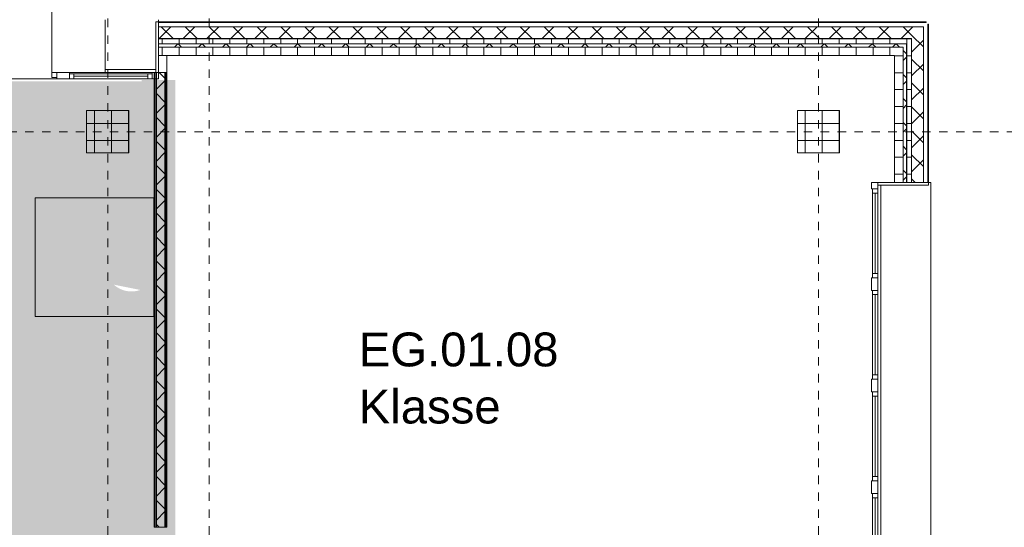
# Model space of a CAD drawing. Header units: metres. Extents: x -54 to 119, y -77 to 33.
# Tile 138 of 138: x 72.52 to 84.15, y 16.63 to 22.63. Entities that reach past the tile are written whole.
import ezdxf

# ---------------------------------------------------------------- set-up
doc = ezdxf.new("R2010")
doc.units = ezdxf.units.M
doc.linetypes.add('Rasterlinie', pattern=[0.019, 0.01, -0.003, 0.003, -0.003])
for name, color, linetype, lineweight in [('A_Allgemeine Beschriftungen', 7, 'Continuous', 9), ('A_Detailelemente', 7, 'Continuous', 9), ('A_Fassadenelemente', 7, 'Continuous', 9), ('A_Fassadenpfosten', 7, 'Continuous', 9), ('A_Fenster', 7, 'Continuous', 9), ('A_Geschossdecken', 7, 'Continuous', 9), ('A_Importierte Elemente in Familien', 7, 'Continuous', 9), ('A_Raster', 7, 'Continuous', 9), ('A_Räume_Beschriftung', 7, 'Continuous', 9), ('A_Tragwerksstützen', 7, 'Continuous', 9), ('A_Türen', 7, 'Continuous', 9), ('A_Wände', 7, 'Continuous', 9), ('A_Wände_Schraffur', 7, 'Continuous', 18)]:
    doc.layers.add(name, color=color, linetype=linetype, lineweight=lineweight)
doc.styles.add('Arial_B', font='txt', dxfattribs={"height": 0.3999999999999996})
pattern_1 = [(0, (0, 0), (0, 0.2), []), (90, (0, 0), (-0.2, 1.224646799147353e-17), [])]
pattern_2 = [(45, (0, 0), (-0.1414213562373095, 0.1414213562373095), []), (135, (0, 0), (-0.1414213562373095, -0.1414213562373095), [])]

# ---------------------------------------------------------------- blocks, each defined once
blk = doc.blocks.new('GSH_Fassade_Fenster_1flg - GSH_Fassade_Fenster_1flg-5999952-BS_Übersicht_EG_BRANDSCHUTZ')
at = {"layer": 'A_Fassadenelemente'}
for p, q in [((-0.4750000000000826, 0.01499999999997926), (-0.5250000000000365, 0.01499999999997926)), ((-0.5250000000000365, 0.01499999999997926), (-0.5250000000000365, -0.0450000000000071)), ((-0.4750000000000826, -0.0450000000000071), (-0.4750000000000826, 0.01499999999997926)), ((-0.4750000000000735, 0.01500000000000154), (0.4750000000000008, 0.01499999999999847)), ((0.5250000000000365, 0.01499999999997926), (0.4750000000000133, 0.01499999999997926)), ((0.4750000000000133, 0.01499999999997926), (0.4750000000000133, -0.0450000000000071)), ((0.5250000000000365, -0.0450000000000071), (0.5250000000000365, 0.01499999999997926)), ((-0.5250000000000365, -0.0450000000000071), (-0.4750000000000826, -0.0450000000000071)), ((0.475000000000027, -0.01499999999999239), (-0.4750000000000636, -0.01499999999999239)), ((0.4750000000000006, -0.04500000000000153), (-0.4750000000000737, -0.04499999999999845)), ((0.4750000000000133, -0.0450000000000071), (0.5250000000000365, -0.0450000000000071))]:
    blk.add_line(p, q, dxfattribs=at)
blk = doc.blocks.new('Pfosten rechteckig - 150x75-1310572-BS_Übersicht_EG_BRANDSCHUTZ')
at = {"layer": 'A_Fassadenpfosten'}
for p, q in [((-0.07500000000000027, 0.05999999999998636), (0.07500000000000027, 0.05999999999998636)), ((-0.07500000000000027, -0.01499999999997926), (-0.07500000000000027, 0.05999999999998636)), ((0.07500000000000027, 0.05999999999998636), (0.07500000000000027, -0.01499999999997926)), ((0.07500000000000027, -0.01499999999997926), (-0.07500000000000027, -0.01499999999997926))]:
    blk.add_line(p, q, dxfattribs=at)
blk = doc.blocks.new('GSH_Fassade_Fenster_1flg - GSH_Fassade_Fenster_1flg-6240444-BS_Übersicht_EG_BRANDSCHUTZ')
at = {"layer": 'A_Fassadenelemente'}
for p, q in [((-0.4375000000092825, 0), (-0.4875000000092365, 0)), ((-0.4875000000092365, 0), (-0.4875000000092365, -0.05999999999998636)), ((-0.4375000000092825, -0.05999999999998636), (-0.4375000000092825, 0)), ((-0.4375000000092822, 1.428176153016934e-15), (0.4375000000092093, -1.403283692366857e-15)), ((0.4875000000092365, 0), (0.4375000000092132, 0)), ((0.4375000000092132, 0), (0.4375000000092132, -0.05999999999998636)), ((0.4875000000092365, -0.05999999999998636), (0.4875000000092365, 0)), ((-0.4875000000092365, -0.05999999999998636), (-0.4375000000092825, -0.05999999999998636)), ((0.4375000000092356, -0.0299999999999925), (-0.4375000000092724, -0.0299999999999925)), ((0.4375000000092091, -0.0600000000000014), (-0.4375000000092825, -0.05999999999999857)), ((0.4375000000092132, -0.05999999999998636), (0.4875000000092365, -0.05999999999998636))]:
    blk.add_line(p, q, dxfattribs=at)
blk = doc.blocks.new('GSH_Fassade_Tuer_1flg - A_Glass_Blau_Eingang-6797403-BS_Übersicht_EG_BRANDSCHUTZ')
at = {"layer": 'A_Türen'}
for p, q in [((0.5399999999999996, 0.01500000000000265), (0.5399999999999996, 1.094756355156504)), ((-0.5999999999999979, 0.01499999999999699), (-0.539999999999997, 0.01499999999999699)), ((-0.5999999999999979, -0.0450000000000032), (-0.5999999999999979, 0.01499999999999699)), ((-0.539999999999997, 0.01499999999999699), (-0.539999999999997, -0.0450000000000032)), ((0.539999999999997, 0.01499999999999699), (0.5999999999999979, 0.01499999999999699)), ((0.539999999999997, -0.0450000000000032), (0.539999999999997, 0.01499999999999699)), ((0.5999999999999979, 0.01499999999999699), (0.5999999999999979, -0.0450000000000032)), ((-0.539999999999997, -0.0450000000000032), (-0.5999999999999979, -0.0450000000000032)), ((0.5999999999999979, -0.0450000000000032), (0.539999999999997, -0.0450000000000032))]:
    blk.add_line(p, q, dxfattribs=at)
blk.add_arc((0.5399999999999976, 0.01499999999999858), 1.079756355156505, 89.99999999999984, 179.9999999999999, dxfattribs=at)
blk = doc.blocks.new('Pfosten rechteckig - 150x75-V109-BS_Übersicht_EG_BRANDSCHUTZ')
at = {"layer": 'A_Fassadenpfosten'}
for p, q in [((-0.07499999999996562, 0.05999999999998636), (0.07499999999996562, 0.05999999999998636)), ((-0.07499999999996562, 0.04500000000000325), (-0.07499999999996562, 0.05999999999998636)), ((0.07499999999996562, 0.05999999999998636), (0.07499999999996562, -0.01500000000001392)), ((0.07499999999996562, -0.01500000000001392), (-0.07499999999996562, -0.01500000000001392))]:
    blk.add_line(p, q, dxfattribs=at)
blk = doc.blocks.new('Pfosten rechteckig - 90x75-6240360-BS_Übersicht_EG_BRANDSCHUTZ')
at = {"layer": 'A_Fassadenpfosten'}
blk.add_line((73.10600751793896, 22.0030384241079), (74.08100751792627, 22.0030384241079), dxfattribs=at)
blk = doc.blocks.new('Systemelement - GSH_Fassadenelement_132-132-132-6787272-BS_Übersicht_EG_BRANDSCHUTZ')
at = {"layer": 'A_Fassadenelemente'}
for p, q in [((0.3359999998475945, -0.05199999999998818), (-0.3359999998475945, -0.05199999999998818)), ((-0.3359999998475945, -0.05199999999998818), (-0.3359999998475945, -0.05999999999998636)), ((-0.3359999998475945, -0.05999999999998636), (0.3359999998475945, -0.05999999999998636)), ((0.3359999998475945, -0.05999999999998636), (0.3359999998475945, -0.05199999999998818))]:
    blk.add_line(p, q, dxfattribs=at)
blk = doc.blocks.new('Systemelement - GSH_Fassadenelement_132-132-132-6787273-BS_Übersicht_EG_BRANDSCHUTZ')
at = {"layer": 'A_Fassadenelemente'}
for p, q in [((0.6000000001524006, -0.05199999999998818), (-0.6000000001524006, -0.05199999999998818)), ((-0.6000000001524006, -0.05199999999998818), (-0.6000000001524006, -0.05999999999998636)), ((-0.6000000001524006, -0.05999999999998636), (0.6000000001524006, -0.05999999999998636)), ((0.6000000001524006, -0.05999999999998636), (0.6000000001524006, -0.05199999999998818))]:
    blk.add_line(p, q, dxfattribs=at)
blk = doc.blocks.new('Pfosten rechteckig - 75x75_Links-2722237-BS_Übersicht_EG_BRANDSCHUTZ')
at = {"layer": 'A_Fassadenpfosten'}
for p, q in [((0, 0.05999999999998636), (-0.07500000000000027, 0.05999999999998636)), ((-0.07500000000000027, 0.05999999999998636), (-0.07500000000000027, -0.01499999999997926)), ((0, -0.01499999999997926), (0, 0.05999999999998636)), ((-0.07500000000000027, -0.01499999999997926), (0, -0.01499999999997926))]:
    blk.add_line(p, q, dxfattribs=at)
blk = doc.blocks.new('Pfosten rechteckig - 75x75_Recht-5516865-BS_Übersicht_EG_BRANDSCHUTZ')
at = {"layer": 'A_Fassadenpfosten'}
for p, q in [((-0.07499999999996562, 0.05999999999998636), (0, 0.05999999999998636)), ((-0.07499999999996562, -0.01500000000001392), (-0.07499999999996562, 0.05999999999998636)), ((0, 0.05999999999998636), (0, -0.01500000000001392)), ((0, -0.01500000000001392), (-0.07499999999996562, -0.01500000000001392))]:
    blk.add_line(p, q, dxfattribs=at)
blk = doc.blocks.new('Fensterbank1 - Fensterbank-6073046-BS_Übersicht_EG_BRANDSCHUTZ')
at = {"layer": 'A_Fenster'}
for p, q in [((73.52600751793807, 22.03794425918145), (73.52600751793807, 22.62662277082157)), ((74.1560075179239, 22.62662277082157), (74.1560075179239, 22.60303842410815)), ((73.52600751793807, 22.00303842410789), (73.52600751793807, 22.03794425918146)), ((73.52600751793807, 22.03794425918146), (74.1260075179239, 22.03794425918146)), ((82.65600751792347, 20.70354411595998), (82.67600751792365, 20.70354411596)), ((82.67600751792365, 20.70354411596), (82.85600751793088, 20.70354411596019)), ((82.69091335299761, 20.67303842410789), (82.6909133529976, 5.133164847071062)), ((83.25600751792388, 20.70303842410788), (83.27959186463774, 20.70303842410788)), ((83.27959186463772, 20.70303842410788), (83.2839825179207, 20.70303842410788)), ((83.2839825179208, 5.103164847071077), (83.2839825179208, 20.7030384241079))]:
    blk.add_line(p, q, dxfattribs=at)
blk = doc.blocks.new('Metal_Verkleidung - Metal_Verkleidung-6154593-BS_Übersicht_EG_BRANDSCHUTZ')
at = {"layer": 'A_Wände', "lineweight": 18}
for p, q in [((74.15600751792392, 22.60303842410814), (74.1260075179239, 22.60303842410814)), ((74.1260075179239, 22.60303842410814), (74.1260075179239, 22.0030384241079)), ((74.15600751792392, 22.0030384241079), (74.15600751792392, 22.60303842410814)), ((74.1260075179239, 22.0030384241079), (74.15600751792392, 22.0030384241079)), ((83.25600751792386, 20.70303842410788), (82.65600751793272, 20.70303842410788)), ((82.65600751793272, 20.70303842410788), (82.65600751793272, 20.67303842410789)), ((82.65600751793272, 20.67303842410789), (83.25600751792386, 20.67303842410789)), ((83.25600751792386, 20.67303842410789), (83.25600751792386, 20.70303842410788))]:
    blk.add_line(p, q, dxfattribs=at)
blk = doc.blocks.new('Systemelement - GSH_Fassadenelement_132-132-132-5367653-BS_Übersicht_EG_BRANDSCHUTZ')
at = {"layer": 'A_Fassadenelemente'}
for p, q in [((0.6000000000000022, -0.05199999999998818), (-0.6000000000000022, -0.05199999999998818)), ((-0.6000000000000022, -0.05199999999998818), (-0.6000000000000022, -0.05999999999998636)), ((-0.6000000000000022, -0.05999999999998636), (0.6000000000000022, -0.05999999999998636)), ((0.6000000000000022, -0.05999999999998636), (0.6000000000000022, -0.05199999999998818))]:
    blk.add_line(p, q, dxfattribs=at)
blk = doc.blocks.new('Systemelement - GSH_Fassadenelement_132-132-132-6793738-BS_Übersicht_EG_BRANDSCHUTZ')
at = {"layer": 'A_Fassadenelemente'}
for p, q in [((0.335999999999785, -0.05199999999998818), (-0.335999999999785, -0.05199999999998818)), ((-0.335999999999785, -0.05199999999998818), (-0.335999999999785, -0.05999999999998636)), ((-0.335999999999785, -0.05999999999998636), (0.335999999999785, -0.05999999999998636)), ((0.335999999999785, -0.05999999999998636), (0.335999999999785, -0.05199999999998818))]:
    blk.add_line(p, q, dxfattribs=at)
blk = doc.blocks.new('Brandmelder DIN ISO 23601 - Brandmelder-7036843-BS_Übersicht_EG_BRANDSCHUTZ')
at = {"layer": 'A_Importierte Elemente in Familien'}
h = blk.add_hatch(color=256, dxfattribs=at)
edge = h.paths.add_edge_path(flags=0)
edge.add_line((-0.002467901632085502, 0.002712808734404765), (-0.002467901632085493, 0.001238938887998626))
edge.add_line((-0.002467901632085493, 0.001238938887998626), (-0.002027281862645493, 0.001238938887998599))
edge.add_line((-0.002027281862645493, 0.001238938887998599), (-0.002027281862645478, -0.00112065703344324))
edge.add_line((-0.002155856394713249, -0.001120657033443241), (-0.002027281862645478, -0.00112065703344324))
edge.add_line((-0.002155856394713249, -0.001120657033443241), (-0.002155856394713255, -0.000303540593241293))
edge.add_line((-0.002155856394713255, -0.0003035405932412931), (-0.00221021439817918, -0.0001129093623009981))
edge.add_arc((-0.002446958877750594, -0.00019667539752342), 0.000251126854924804, 19.48503514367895, 160.6502538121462)
edge.add_line((-0.002683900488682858, -0.0001134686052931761), (-0.002683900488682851, -0.001373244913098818))
edge.add_line((-0.002683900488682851, -0.001373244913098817), (-0.002075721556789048, -0.002539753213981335))
edge.add_line((-0.002075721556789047, -0.002672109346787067), (-0.002075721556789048, -0.002539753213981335))
edge.add_line((-0.002075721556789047, -0.002672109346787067), (-0.0002212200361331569, -0.002672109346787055))
edge.add_line((-0.0002212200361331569, -0.002672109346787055), (-0.0002212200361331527, -0.003341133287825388))
edge.add_line((-0.0002212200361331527, -0.003341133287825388), (-0.003341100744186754, -0.003341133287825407))
edge.add_line((-0.003341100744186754, -0.003341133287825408), (-0.003341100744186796, 0.003341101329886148))
edge.add_line((-0.003341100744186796, 0.003341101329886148), (-0.0009763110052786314, 0.003341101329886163))
edge.add_line((-0.0009763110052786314, 0.003341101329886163), (-0.0009763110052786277, 0.002712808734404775))
edge.add_line((-0.0009763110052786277, 0.002712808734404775), (-0.002467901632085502, 0.002712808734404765))
h = blk.add_hatch(color=256, dxfattribs=at)
edge = h.paths.add_edge_path(flags=0)
edge.add_line((-0.0004104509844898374, -0.0002696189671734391), (-0.0003859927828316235, -0.000231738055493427))
edge.add_line((-0.000419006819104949, -0.0002847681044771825), (-0.0004104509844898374, -0.0002696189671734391))
edge = h.paths.add_edge_path(flags=0)
edge.add_line((-0.0008851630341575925, -4.099037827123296e-06), (-0.000885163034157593, 7.129604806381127e-06))
edge.add_line((-0.0009633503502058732, -4.099037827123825e-06), (-0.0008851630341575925, -4.099037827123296e-06))
edge = h.paths.add_edge_path(flags=0)
edge.add_line((-0.001441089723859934, 0.0001774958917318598), (-0.001441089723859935, 0.0002505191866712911))
edge.add_line((-0.001543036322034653, 0.0001774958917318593), (-0.001441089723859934, 0.0001774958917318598))
edge = h.paths.add_edge_path(flags=0)
edge.add_line((0.002021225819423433, 0.00196148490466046), (0.0009645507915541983, 0.001633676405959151))
edge.add_line((0.0009645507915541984, 0.001633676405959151), (0.001140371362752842, 0.0005473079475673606))
edge.add_line((0.001140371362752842, 0.0005473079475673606), (0.0005895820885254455, -0.0008552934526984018))
edge.add_line((0.0005895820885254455, -0.0008552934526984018), (0.001136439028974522, -0.001623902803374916))
edge.add_line((0.001136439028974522, -0.001623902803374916), (0.001136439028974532, -0.003341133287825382))
edge.add_line((0.001136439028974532, -0.003341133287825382), (-0.0002212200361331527, -0.00334113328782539))
edge.add_line((-0.0002212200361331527, -0.00334113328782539), (-0.0002212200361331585, -0.002287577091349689))
edge.add_arc((-0.0004260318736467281, -0.001868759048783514), 0.0004662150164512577, 296.0597167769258, 351.2581299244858)
edge.add_line((3.476716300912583e-05, -0.001939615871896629), (3.476716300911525e-05, -0.0002322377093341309))
edge.add_arc((-0.0001757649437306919, -0.0003601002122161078), 0.0002463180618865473, 31.27157321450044, 148.5923489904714)
edge.add_line((-0.0004313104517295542, -0.000284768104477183), (-0.000419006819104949, -0.0002847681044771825))
edge.add_line((-0.0004313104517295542, -0.000284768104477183), (-0.0004313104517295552, -1.72525404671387e-05))
edge.add_arc((-0.0006610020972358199, -5.653615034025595e-05), 0.0002330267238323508, 9.705258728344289, 164.1444958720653)
edge.add_line((-0.0009633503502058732, -4.099037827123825e-06), (-0.0009633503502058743, 0.0001935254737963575))
edge.add_arc((-0.00121357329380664, 0.0001268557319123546), 0.0002589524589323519, 14.91936452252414, 151.4743111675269)
edge.add_line((-0.001543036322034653, 0.0001774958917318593), (-0.00154303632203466, 0.00123893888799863))
edge.add_line((-0.00154303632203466, 0.00123893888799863), (-0.0009763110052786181, 0.001238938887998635))
edge.add_line((-0.0009763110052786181, 0.001238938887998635), (-0.0009763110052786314, 0.003341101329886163))
edge.add_line((-0.0009763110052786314, 0.003341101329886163), (0.002021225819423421, 0.003341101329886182))
edge.add_line((0.002021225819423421, 0.003341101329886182), (0.002021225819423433, 0.00196148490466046))
h = blk.add_hatch(color=256, dxfattribs=at)
edge = h.paths.add_edge_path(flags=0)
edge.add_line((0.003341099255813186, 0.00334110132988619), (0.003341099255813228, -0.003341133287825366))
edge.add_line((0.003341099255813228, -0.003341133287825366), (0.001136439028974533, -0.003341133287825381))
edge.add_line((0.001136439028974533, -0.003341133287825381), (0.001136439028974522, -0.001623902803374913))
edge.add_arc((0.002245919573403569, -0.001540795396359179), 0.001112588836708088, 184.2838313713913, 228.6293256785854)
edge.add_arc((0.002432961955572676, -0.001078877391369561), 0.00159142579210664, 234.5778982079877, 279.8555089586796)
edge.add_line((0.002705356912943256, -0.002646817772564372), (0.002705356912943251, -0.001941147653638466))
edge.add_line((0.002705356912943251, -0.001941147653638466), (0.002694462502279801, -0.001578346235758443))
edge.add_line((0.002694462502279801, -0.001578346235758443), (0.002705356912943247, -0.001226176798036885))
edge.add_line((0.002705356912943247, -0.001226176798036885), (0.002705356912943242, -0.0005055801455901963))
edge.add_line((0.002705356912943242, -0.0005055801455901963), (0.002702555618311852, -0.0001150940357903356))
edge.add_line((0.002702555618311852, -0.0001150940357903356), (0.002705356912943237, 0.0002291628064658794))
edge.add_line((0.002705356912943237, 0.0002291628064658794), (0.002705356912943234, 0.000951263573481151))
edge.add_arc((0.003490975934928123, 0.002307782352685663), 0.001567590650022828, 224.4196320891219, 239.9230017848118, ccw=False)
edge.add_arc((0.003312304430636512, 0.002106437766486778), 0.001299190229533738, 186.4059159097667, 223.5925616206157, ccw=False)
edge.add_line((0.002021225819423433, 0.001961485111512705), (0.002021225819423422, 0.003341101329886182))
edge.add_line((0.002021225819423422, 0.003341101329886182), (0.003341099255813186, 0.00334110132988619))
h = blk.add_hatch(color=256, dxfattribs=at)
edge = h.paths.add_edge_path(flags=0)
edge.add_line((-0.002254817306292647, 0.001975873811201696), (-0.002135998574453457, 0.001975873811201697))
edge.add_line((-0.002254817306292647, 0.001975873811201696), (-0.00225481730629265, 0.002516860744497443))
edge.add_line((-0.00225481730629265, 0.002516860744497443), (-0.001189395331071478, 0.002516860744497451))
edge.add_line((-0.001189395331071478, 0.002516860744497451), (-0.001189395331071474, 0.001975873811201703))
edge.add_line((-0.001311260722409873, 0.001975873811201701), (-0.001189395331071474, 0.001975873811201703))
edge.add_arc((-0.001723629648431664, 0.001981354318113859), 0.0004124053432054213, 359.2385667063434, 540.7614332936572)
h = blk.add_hatch(color=256, dxfattribs=at)
edge = h.paths.add_edge_path(flags=0)
edge.add_arc((-0.001723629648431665, 0.001981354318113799), 0.0004124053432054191, 180.7614332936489, 359.238566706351)
edge.add_line((-0.001189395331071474, 0.001975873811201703), (-0.001311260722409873, 0.001975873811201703))
edge.add_line((-0.001189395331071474, 0.001975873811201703), (-0.001189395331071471, 0.001434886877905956))
edge.add_line((-0.001189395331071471, 0.001434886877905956), (-0.001428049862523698, 0.001434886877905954))
edge.add_line((-0.001428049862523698, 0.001434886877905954), (-0.001428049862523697, 0.001238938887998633))
edge.add_line((-0.00154303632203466, 0.001238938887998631), (-0.001428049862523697, 0.001238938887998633))
edge.add_arc((-0.001785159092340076, 0.001244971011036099), 0.0002421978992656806, 358.5728574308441, 541.4271425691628)
edge.add_line((-0.002088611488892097, 0.001238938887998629), (-0.002027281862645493, 0.0012389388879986))
edge.add_line((-0.002088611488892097, 0.001238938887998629), (-0.002088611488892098, 0.00143488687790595))
edge.add_line((-0.002088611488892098, 0.00143488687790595), (-0.002254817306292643, 0.001434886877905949))
edge.add_line((-0.002254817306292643, 0.001434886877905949), (-0.002254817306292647, 0.001975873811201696))
edge.add_line((-0.002254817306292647, 0.001975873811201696), (-0.002135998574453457, 0.001975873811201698))
h = blk.add_hatch(color=256, dxfattribs=at)
edge = h.paths.add_edge_path(flags=0)
edge.add_arc((0.003327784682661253, 0.001482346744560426), 0.001399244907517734, 159.8611230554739, 243.5874614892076)
edge.add_line((0.002705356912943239, 0.0002291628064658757), (0.002702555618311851, -0.0001150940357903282))
edge.add_arc((0.00371151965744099, 0.001593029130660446), 0.001983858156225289, 205.7146269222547, 239.4302581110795, ccw=False)
edge.add_arc((-0.001008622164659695, -0.0002391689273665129), 0.003089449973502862, 18.32656048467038, 31.17235520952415)
edge.add_arc((0.001044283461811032, 0.0008715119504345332), 0.0007663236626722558, 39.59896584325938, 95.97218717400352)
edge.add_line((0.0009645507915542, 0.001633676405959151), (0.002021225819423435, 0.00196148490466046))
h = blk.add_hatch(color=256, dxfattribs=at)
edge = h.paths.add_edge_path(flags=0)
edge.add_arc((0.002682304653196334, 0.00119282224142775), 0.001395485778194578, 189.6059068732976, 216.7551333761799)
edge.add_arc((0.002446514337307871, 0.0008750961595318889), 0.001022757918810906, 210.3855511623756, 284.4978676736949)
edge.add_line((0.002702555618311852, -0.0001150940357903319), (0.002705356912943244, -0.0005055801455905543))
edge.add_arc((0.003218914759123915, 0.002198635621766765), 0.002752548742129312, 242.9553600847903, 259.2470052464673, ccw=False)
edge.add_arc((0.002966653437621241, 0.001607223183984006), 0.002111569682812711, 210.1294976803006, 241.75515556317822, ccw=False)
edge.add_line((0.00114037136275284, 0.0005473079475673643), (0.0009645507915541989, 0.001633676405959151))
edge.add_arc((0.0001178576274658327, 0.0007804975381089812), 0.001201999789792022, 8.586404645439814, 45.21860566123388, ccw=False)
h = blk.add_hatch(color=256, dxfattribs=at)
edge = h.paths.add_edge_path(flags=0)
edge.add_line((0.002705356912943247, -0.001226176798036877), (0.002694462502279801, -0.001578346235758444))
edge.add_arc((0.002879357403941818, -0.0001194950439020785), 0.001470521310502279, 242.0142221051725, 262.77683994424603, ccw=False)
edge.add_arc((0.003389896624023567, 0.0005059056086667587), 0.002267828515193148, 220.2675334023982, 238.0351821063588, ccw=False)
edge.add_arc((0.001070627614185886, -0.001458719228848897), 0.0007717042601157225, 40.26753340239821, 128.5615330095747)
edge.add_line((0.000589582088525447, -0.0008552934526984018), (0.001140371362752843, 0.0005473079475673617))
edge.add_arc((0.002844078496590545, 0.0004649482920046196), 0.001696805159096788, 177.2323940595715, 265.3105741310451)
h = blk.add_hatch(color=256, dxfattribs=at)
edge = h.paths.add_edge_path(flags=0)
edge.add_arc((0.002095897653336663, -0.0008907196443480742), 0.0009116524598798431, 214.9220074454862, 311.0389025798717)
edge.add_line((0.002694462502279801, -0.001578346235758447), (0.002705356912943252, -0.001941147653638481))
edge.add_arc((0.002179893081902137, -0.000491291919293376), 0.001540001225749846, 227.3461867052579, 289.9217778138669, ccw=False)
edge.add_line((0.001136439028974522, -0.001623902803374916), (0.000589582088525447, -0.0008552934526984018))
edge.add_arc((0.000501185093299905, -0.001770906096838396), 0.0009198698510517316, 22.924189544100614, 84.48552141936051, ccw=False)
at = {"layer": 'A_Allgemeine Beschriftungen'}
for p, q in [((-0.003499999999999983, -0.003499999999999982), (-0.003500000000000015, 0.003500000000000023)), ((-0.003500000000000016, 0.003500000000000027), (0.003499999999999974, 0.003500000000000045)), ((0.003499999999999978, 0.003500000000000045), (0.003499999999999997, -0.003499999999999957)), ((0.003499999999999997, -0.003499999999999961), (-0.00349999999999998, -0.003499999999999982))]:
    blk.add_line(p, q, dxfattribs=at)
at = {"layer": 'A_Importierte Elemente in Familien', "flags": 128}
for points in [[(0.003499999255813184, 0.003500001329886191), (0.001749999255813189, 0.00350000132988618), (-7.441868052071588e-10, 0.003500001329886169), (-0.0017500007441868, 0.003500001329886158), (-0.003500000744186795, 0.003500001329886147)], [(-0.003500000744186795, 0.003500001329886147), (-0.003500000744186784, 0.001750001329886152), (-0.003500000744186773, 1.329886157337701e-09), (-0.003500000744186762, -0.001749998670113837), (-0.003500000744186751, -0.003499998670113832)], [(0.003499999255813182, 0.003500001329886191), (0.001749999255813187, 0.00350000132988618), (-7.4418680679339e-10, 0.003500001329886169), (-0.001750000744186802, 0.003500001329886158), (-0.003500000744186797, 0.003500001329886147)], [(-0.003500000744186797, 0.003500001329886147), (-0.003500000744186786, 0.001750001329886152), (-0.003500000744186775, 1.329886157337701e-09), (-0.003500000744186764, -0.001749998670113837), (-0.003500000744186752, -0.003499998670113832)], [(0.003499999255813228, -0.003499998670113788), (0.003499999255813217, -0.001749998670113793), (0.003499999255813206, 1.329886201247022e-09), (0.003499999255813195, 0.001750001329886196), (0.003499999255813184, 0.003500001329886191)], [(0.003499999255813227, -0.003499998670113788), (0.003499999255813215, -0.001749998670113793), (0.003499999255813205, 1.329886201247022e-09), (0.003499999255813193, 0.001750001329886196), (0.003499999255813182, 0.003500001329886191)], [(-0.003500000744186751, -0.003499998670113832), (-0.001750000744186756, -0.003499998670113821), (-7.441867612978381e-10, -0.00349999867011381), (0.001749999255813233, -0.003499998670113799), (0.003499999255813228, -0.003499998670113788)], [(-0.003500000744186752, -0.003499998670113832), (-0.001750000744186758, -0.003499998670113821), (-7.441867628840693e-10, -0.00349999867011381), (0.001749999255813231, -0.003499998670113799), (0.003499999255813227, -0.003499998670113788)]]:
    blk.add_lwpolyline(points, dxfattribs=at)

msp = doc.modelspace()

# ---------------------------------------------------------------- hatches: boundary and pattern name
at = {"layer": 'A_Detailelemente', "true_color": 0xc2e2c4}
msp.add_hatch(color=254, dxfattribs=at).paths.add_polyline_path([(72.85600751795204, -3.292993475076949), (74.10600751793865, -3.292993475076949), (74.10498187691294, 21.89803842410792), (69.43200751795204, 21.89612933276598), (69.43200751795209, -3.292993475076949), (72.83058674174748, -3.292993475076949)], flags=0)
at = {"layer": 'A_Detailelemente', "true_color": 0xebdb14}
msp.add_hatch(color=40, dxfattribs=at).paths.add_polyline_path([(74.2810075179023, -3.146961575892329), (74.35600751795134, -3.146961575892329), (74.35600751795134, 21.91303842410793), (73.95600751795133, 21.91303842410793), (73.95600751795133, 21.89803842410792), (74.10600751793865, 21.89803842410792), (74.10600751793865, -3.146961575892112)], flags=0)
at = {"layer": 'A_Tragwerksstützen'}
h = msp.add_hatch(dxfattribs=at)
h.set_pattern_fill('FP_1', color=256, style=0, pattern_type=2)
h.set_pattern_definition(pattern_1)
h.paths.add_polyline_path([(73.80600751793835, 21.05303842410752), (73.80600751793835, 21.55303842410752), (73.30600751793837, 21.55303842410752), (73.30600751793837, 21.05303842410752)], flags=0)
h = msp.add_hatch(dxfattribs=at)
h.set_pattern_fill('FP_1', color=256, style=0, pattern_type=2)
h.set_pattern_definition(pattern_1)
h.paths.add_polyline_path([(82.20600751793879, 21.05303842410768), (82.20600751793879, 21.55303842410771), (81.70600751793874, 21.55303842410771), (81.70600751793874, 21.05303842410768)], flags=0)
at = {"layer": 'A_Wände_Schraffur', "lineweight": 9}
h = msp.add_hatch(dxfattribs=at)
h.set_pattern_fill('FP_2', color=256, style=0, pattern_type=2)
h.set_pattern_definition(pattern_2)
h.paths.add_polyline_path([(76.35959796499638, 22.4030384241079), (83.05600751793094, 22.4030384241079), (83.05600751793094, 22.54303842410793), (74.15600751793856, 22.54303842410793), (74.15600751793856, 22.4030384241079), (74.2560075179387, 22.4030384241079)], flags=0)
h = msp.add_hatch(dxfattribs=at)
h.set_pattern_fill('FP_2', color=256, style=0, pattern_type=2)
h.set_pattern_definition(pattern_2)
h.paths.add_polyline_path([(83.05600751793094, -3.016961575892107), (83.19600751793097, -3.016961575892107), (83.19600751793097, 5.103544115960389), (83.05600751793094, 5.103127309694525), (83.05600751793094, -1.654461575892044)], flags=0)
h.paths.add_polyline_path([(83.19600751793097, 20.70354411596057), (83.19600751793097, 22.5430384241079), (83.05600751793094, 22.5430384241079), (83.05600751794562, 20.70354411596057), (83.12251264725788, 20.70354411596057)], flags=0)
h = msp.add_hatch(dxfattribs=at)
h.set_pattern_fill('FP_1', color=256, style=0, pattern_type=2)
h.set_pattern_definition(pattern_1)
h.paths.add_polyline_path([(74.15600751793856, 22.34303842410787), (83.05600751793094, 22.34303842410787), (83.05600751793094, 22.4030384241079), (74.15600751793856, 22.4030384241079)], flags=0)
h = msp.add_hatch(dxfattribs=at)
h.set_pattern_fill('FP_2', color=256, style=0, pattern_type=2)
h.set_pattern_definition(pattern_2)
h.paths.add_polyline_path([(82.99600751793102, 22.30303842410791), (82.99600751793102, 22.34303842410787), (74.15600751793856, 22.34303842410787), (74.15600751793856, 22.30303842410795), (82.95600751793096, 22.30303842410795)], flags=0)
h = msp.add_hatch(dxfattribs=at)
h.set_pattern_fill('FP_1', color=256, style=0, pattern_type=2)
h.set_pattern_definition(pattern_1)
h.paths.add_polyline_path([(83.05600751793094, -3.261961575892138), (83.05600751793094, 5.103544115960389), (82.9960105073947, 5.103127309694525), (82.99600751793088, -3.261961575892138)], flags=0)
h.paths.add_polyline_path([(83.03452049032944, 20.70354411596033), (83.05600751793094, 20.70354411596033), (83.05600751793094, 22.34303842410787), (82.99600751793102, 22.34303842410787), (82.99600751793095, 20.70354411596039), (83.02843410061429, 20.70354411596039)], flags=0)
h = msp.add_hatch(dxfattribs=at)
h.set_pattern_fill('FP_1', color=256, style=0, pattern_type=2)
h.set_pattern_definition(pattern_1)
h.paths.add_polyline_path([(76.35959796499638, 22.20303842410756), (82.95600751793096, 22.20303842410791), (82.95600751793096, 22.30303842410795), (74.15600751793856, 22.30303842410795), (74.15600751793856, 22.20303842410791), (74.2560075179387, 22.20303842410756)], flags=0)
h = msp.add_hatch(dxfattribs=at)
h.set_pattern_fill('FP_2', color=256, style=0, pattern_type=2)
h.set_pattern_definition(pattern_2)
h.paths.add_polyline_path([(82.99600751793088, -3.261961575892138), (82.99600751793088, 5.103544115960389), (82.9560095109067, 5.103127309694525), (82.95600751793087, -3.261961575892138)], flags=0)
h.paths.add_polyline_path([(82.99600751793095, 20.70354411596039), (82.99600751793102, 22.30303842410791), (82.95600751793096, 22.30303842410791), (82.95600751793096, 20.70354411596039), (82.97468571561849, 20.70354411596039)], flags=0)
h = msp.add_hatch(dxfattribs=at)
h.set_pattern_fill('FP_1', color=256, style=0, pattern_type=2)
h.set_pattern_definition(pattern_1)
h.paths.add_polyline_path([(82.95600751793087, -3.261961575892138), (82.95600751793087, 5.103544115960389), (82.85600751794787, 5.103127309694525), (82.85600751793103, -3.261961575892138)], flags=0)
h.paths.add_polyline_path([(82.95600751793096, 20.70354411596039), (82.95600751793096, 22.20303842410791), (82.85600751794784, 22.20303842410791), (82.85600751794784, 20.70354411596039)], flags=0)
h = msp.add_hatch(dxfattribs=at)
h.set_pattern_fill('FP_2', color=256, style=0, pattern_type=2)
h.set_pattern_definition(pattern_2)
h.paths.add_polyline_path([(74.13100751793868, 2.760538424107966), (74.23100751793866, 2.760538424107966), (74.23100751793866, 2.885538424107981), (74.13100751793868, 2.885538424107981)], flags=0)
h.paths.add_polyline_path([(74.13100751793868, 3.965538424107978), (74.23100751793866, 3.965538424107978), (74.23100751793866, 5.353038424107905), (74.13100751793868, 5.353038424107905), (74.13100751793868, 5.053038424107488)], flags=0)
h.paths.add_polyline_path([(74.13100751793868, 5.853038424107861), (74.23100751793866, 5.853038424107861), (74.23100751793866, 9.278038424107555), (74.1310075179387, 9.278038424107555), (74.13100751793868, 5.903038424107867)], flags=0)
h.paths.add_polyline_path([(74.23100751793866, 9.778038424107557), (74.23100751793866, 10.37803842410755), (74.13100751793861, 10.37803842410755), (74.13100751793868, 9.778038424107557)], flags=0)
h.paths.add_polyline_path([(74.13100751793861, 12.17803842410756), (74.23100751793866, 12.17803842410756), (74.23100751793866, 14.82803842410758), (74.13100751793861, 14.82803842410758), (74.13100751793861, 13.30655307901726)], flags=0)
h.paths.add_polyline_path([(74.23100751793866, 16.62803842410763), (74.23100751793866, 22.00303842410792), (74.13100751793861, 22.00303842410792), (74.13100751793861, 16.62803842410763)], flags=0)

# ---------------------------------------------------------------- linework, layer by layer
at = {"layer": 'A_Geschossdecken'}
for p, q in [((74.25600751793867, 22.20303842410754), (74.25600751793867, 22.0030384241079)), ((72.95600751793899, 21.92803842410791), (71.75600751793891, 21.92803842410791))]:
    msp.add_line(p, q, dxfattribs=at)
at = {"layer": 'A_Raster', "linetype": 'Rasterlinie'}
for p, q in [((73.55600751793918, -66.66020918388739), (73.55600751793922, 31.78443745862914)), ((74.75600751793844, -66.66020918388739), (74.75600751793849, 31.78443745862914)), ((81.95600751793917, -66.66020918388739), (81.95600751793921, 31.78443745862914)), ((6.58114391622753, 21.30303842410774), (94.58744689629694, 21.3030384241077))]:
    msp.add_line(p, q, dxfattribs=at)
at = {"layer": 'A_Tragwerksstützen', "lineweight": 18}
for p, q in [((73.80600751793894, 21.55303842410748), (73.30600751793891, 21.55303842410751)), ((73.30600751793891, 21.55303842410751), (73.30600751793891, 21.05303842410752)), ((73.80600751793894, 21.05303842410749), (73.80600751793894, 21.55303842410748)), ((82.20600751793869, 21.55303842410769), (81.70600751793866, 21.55303842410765)), ((81.70600751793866, 21.55303842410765), (81.70600751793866, 21.05303842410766)), ((82.20600751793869, 21.0530384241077), (82.20600751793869, 21.55303842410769)), ((73.30600751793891, 21.05303842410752), (73.80600751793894, 21.05303842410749)), ((81.70600751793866, 21.05303842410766), (82.20600751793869, 21.0530384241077))]:
    msp.add_line(p, q, dxfattribs=at)
at = {"layer": 'A_Wände', "lineweight": 18}
for p, q in [((83.19600751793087, 22.54303842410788), (74.15600751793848, 22.54303842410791)), ((74.15600751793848, 22.54303842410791), (74.15600751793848, 22.20303842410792)), ((83.19600751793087, 20.70354411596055), (83.19600751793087, 22.54303842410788)), ((74.15600751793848, 22.40303842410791), (83.05600751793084, 22.40303842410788)), ((83.05600751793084, 20.70354411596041), (83.05600751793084, 22.40303842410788)), ((74.15600751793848, 22.20303842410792), (82.85600751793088, 22.20303842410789)), ((82.85600751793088, 22.20303842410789), (82.85600751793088, 20.7035441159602)), ((74.25600751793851, 22.0030384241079), (74.10600751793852, 22.0030384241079)), ((74.10600751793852, 22.0030384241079), (74.1060075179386, 16.62803842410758)), ((74.25600751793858, 16.62803842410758), (74.25600751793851, 22.0030384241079)), ((82.85600751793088, 20.7035441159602), (83.19600751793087, 20.70354411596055)), ((74.1060075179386, 16.62803842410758), (74.25600751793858, 16.62803842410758))]:
    msp.add_line(p, q, dxfattribs=at)
at = {"layer": 'A_Wände'}
for p, q in [((82.99600751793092, 22.34303842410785), (74.15600751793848, 22.34303842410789)), ((82.99600751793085, 20.70354411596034), (82.99600751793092, 22.34303842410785)), ((82.95600751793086, 22.3030384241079), (74.15600751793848, 22.30303842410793)), ((82.95600751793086, 20.70354411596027), (82.95600751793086, 22.30303842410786)), ((74.11850751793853, 22.0030384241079), (74.1185075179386, 16.62803842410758)), ((74.13100751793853, 22.0030384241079), (74.13100751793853, 16.62803842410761)), ((74.23100751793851, 22.0030384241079), (74.23100751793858, 16.62803842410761)), ((74.24350751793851, 22.0030384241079), (74.24350751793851, 16.62803842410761))]:
    msp.add_line(p, q, dxfattribs=at)

# ---------------------------------------------------------------- block references
at = {"layer": 'A_Allgemeine Beschriftungen', "xscale": 200, "yscale": 200, "zscale": 200}
msp.add_blockref('Brandmelder DIN ISO 23601 - Brandmelder-7036843-BS_Übersicht_EG_BRANDSCHUTZ', (73.4002258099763, 19.82077469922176), dxfattribs=at)
at = {"layer": 'A_Fassadenelemente'}
for name, p, rotation in [('Systemelement - GSH_Fassadenelement_132-132-132-6787273-BS_Übersicht_EG_BRANDSCHUTZ', (74.7560075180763, 22.54303842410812), 180), ('Systemelement - GSH_Fassadenelement_132-132-132-6787273-BS_Übersicht_EG_BRANDSCHUTZ', (75.9560075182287, 22.54303842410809), 180), ('Systemelement - GSH_Fassadenelement_132-132-132-6787273-BS_Übersicht_EG_BRANDSCHUTZ', (77.15600751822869, 22.54303842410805), 180), ('Systemelement - GSH_Fassadenelement_132-132-132-6787273-BS_Übersicht_EG_BRANDSCHUTZ', (78.3560075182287, 22.54303842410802), 180), ('Systemelement - GSH_Fassadenelement_132-132-132-6787273-BS_Übersicht_EG_BRANDSCHUTZ', (79.5560075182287, 22.54303842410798), 180), ('Systemelement - GSH_Fassadenelement_132-132-132-6787273-BS_Übersicht_EG_BRANDSCHUTZ', (80.7560075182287, 22.54303842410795), 180), ('Systemelement - GSH_Fassadenelement_132-132-132-6787273-BS_Übersicht_EG_BRANDSCHUTZ', (81.95600751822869, 22.54303842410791), 180), ('Systemelement - GSH_Fassadenelement_132-132-132-6787272-BS_Übersicht_EG_BRANDSCHUTZ', (82.89200751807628, 22.54303842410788), 180), ('Systemelement - GSH_Fassadenelement_132-132-132-6793738-BS_Übersicht_EG_BRANDSCHUTZ', (83.19600751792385, 22.23903842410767), 90), ('Systemelement - GSH_Fassadenelement_132-132-132-5367653-BS_Übersicht_EG_BRANDSCHUTZ', (83.19600751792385, 21.30303842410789), 90), ('GSH_Fassade_Fenster_1flg - GSH_Fassade_Fenster_1flg-5999952-BS_Übersicht_EG_BRANDSCHUTZ', (82.64100751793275, 20.10303842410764), 270), ('GSH_Fassade_Fenster_1flg - GSH_Fassade_Fenster_1flg-5999952-BS_Übersicht_EG_BRANDSCHUTZ', (82.64100751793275, 18.90303842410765), 270), ('GSH_Fassade_Fenster_1flg - GSH_Fassade_Fenster_1flg-5999952-BS_Übersicht_EG_BRANDSCHUTZ', (82.64100751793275, 17.70303842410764), 270), ('GSH_Fassade_Fenster_1flg - GSH_Fassade_Fenster_1flg-5999952-BS_Übersicht_EG_BRANDSCHUTZ', (82.64100751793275, 16.50303842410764), 270)]:
    msp.add_blockref(name, p, dxfattribs=dict(at, rotation=rotation))
msp.add_blockref('GSH_Fassade_Fenster_1flg - GSH_Fassade_Fenster_1flg-6240444-BS_Übersicht_EG_BRANDSCHUTZ', (73.59350751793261, 21.98803842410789), dxfattribs=at)
at = {"layer": 'A_Fassadenpfosten', "extrusion": (0, 0, -1)}
for name, p, rotation in [('Pfosten rechteckig - 150x75-V109-BS_Übersicht_EG_BRANDSCHUTZ', (-73.03100751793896, 21.98803842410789), 180), ('Pfosten rechteckig - 75x75_Recht-5516865-BS_Übersicht_EG_BRANDSCHUTZ', (-74.15600751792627, 21.98803842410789), 180), ('Pfosten rechteckig - 150x75-1310572-BS_Übersicht_EG_BRANDSCHUTZ', (-82.64100751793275, 19.50303842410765), 270), ('Pfosten rechteckig - 150x75-1310572-BS_Übersicht_EG_BRANDSCHUTZ', (-82.64100751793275, 18.30303842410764), 270), ('Pfosten rechteckig - 150x75-1310572-BS_Übersicht_EG_BRANDSCHUTZ', (-82.64100751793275, 17.10303842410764), 270)]:
    msp.add_blockref(name, p, dxfattribs=dict(at, rotation=rotation))
at = {"layer": 'A_Fassadenpfosten'}
msp.add_blockref('Pfosten rechteckig - 90x75-6240360-BS_Übersicht_EG_BRANDSCHUTZ', (0, 0), dxfattribs=at)
at = {"layer": 'A_Fassadenpfosten', "rotation": 90}
msp.add_blockref('Pfosten rechteckig - 75x75_Links-2722237-BS_Übersicht_EG_BRANDSCHUTZ', (82.64100751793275, 20.70303842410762), dxfattribs=at)
at = {"layer": 'A_Fenster'}
msp.add_blockref('Fensterbank1 - Fensterbank-6073046-BS_Übersicht_EG_BRANDSCHUTZ', (0, 0), dxfattribs=at)
at = {"layer": 'A_Türen'}
msp.add_blockref('GSH_Fassade_Tuer_1flg - A_Glass_Blau_Eingang-6797403-BS_Übersicht_EG_BRANDSCHUTZ', (72.35600751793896, 21.9880384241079), dxfattribs=at)
at = {"layer": 'A_Wände'}
msp.add_blockref('Metal_Verkleidung - Metal_Verkleidung-6154593-BS_Übersicht_EG_BRANDSCHUTZ', (0, 0), dxfattribs=at)

# ---------------------------------------------------------------- texts
at = {"layer": 'A_Räume_Beschriftung', "char_height": 0.3999999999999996, "attachment_point": 1, "style": 'Arial_B'}
for s, insert, width in [('EG.01.08', (76.52261837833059, 18.92978033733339), 2.918142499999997), ('Klasse', (76.52261837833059, 18.25509283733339), 2.228691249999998)]:
    msp.add_mtext(s, dxfattribs=dict(at, insert=insert, width=width))

doc.saveas('drawing.dxf')
